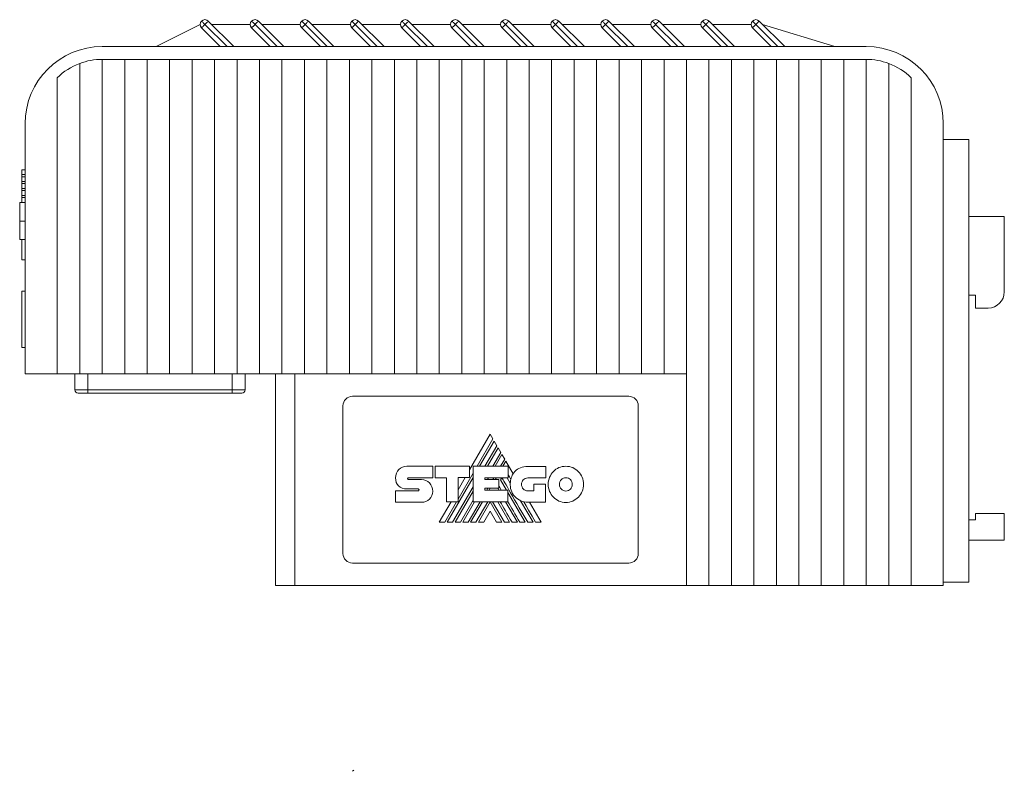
# Model space of a CAD drawing. Header units: millimetres. Extents: x 43 to 539, y 32 to 395.
# Tile 1 of 6: x 43 to 196, y 185 to 302. Entities that reach past the tile are written whole.
import ezdxf

# ---------------------------------------------------------------- set-up
doc = ezdxf.new("R2010")
doc.units = ezdxf.units.MM
doc.linetypes.add('PHANTOM', pattern=[12.7, 6.35, -1.27, 1.27, -1.27, 1.27, -1.27])
doc.layers.add('___VS___', color=7, linetype='Continuous', lineweight=15)

msp = doc.modelspace()

# ---------------------------------------------------------------- linework, layer by layer
at = {"color": 7, "linetype": 'Continuous', "lineweight": 15}
for p, q in [((64.16, 297.73), (71.01, 301.17)), ((74.14, 297.73), (71.23, 300.64)), ((71.76, 301.17), (75.2, 297.73)), ((72.29, 301.7), (76.26, 297.73)), ((72.82, 301.17), (78.81, 301.17)), ((81.94, 297.73), (79.03, 300.64)), ((79.56, 301.17), (83, 297.73)), ((80.09, 301.7), (84.06, 297.73)), ((80.62, 301.17), (86.61, 301.17)), ((89.74, 297.73), (86.83, 300.64)), ((87.36, 301.17), (90.8, 297.73)), ((87.89, 301.7), (91.86, 297.73)), ((88.42, 301.17), (94.41, 301.17)), ((97.54, 297.73), (94.63, 300.64)), ((95.16, 301.17), (98.6, 297.73)), ((95.69, 301.7), (99.66, 297.73)), ((96.22, 301.17), (102.21, 301.17)), ((105.34, 297.73), (102.43, 300.64)), ((102.96, 301.17), (106.4, 297.73)), ((103.49, 301.7), (107.46, 297.73)), ((104.02, 301.17), (110.01, 301.17)), ((113.14, 297.73), (110.23, 300.64)), ((110.76, 301.17), (114.2, 297.73)), ((111.29, 301.7), (115.26, 297.73)), ((111.82, 301.17), (117.81, 301.17)), ((120.94, 297.73), (118.03, 300.64)), ((118.56, 301.17), (122, 297.73)), ((119.09, 301.7), (123.06, 297.73)), ((119.62, 301.17), (125.61, 301.17)), ((128.74, 297.73), (125.83, 300.64)), ((126.36, 301.17), (129.8, 297.73)), ((126.89, 301.7), (130.86, 297.73)), ((127.42, 301.17), (133.41, 301.17)), ((133.63, 300.64), (134.16, 301.17)), ((136.54, 297.73), (133.63, 300.64)), ((134.16, 301.17), (134.69, 301.7)), ((134.16, 301.17), (137.6, 297.73)), ((134.69, 301.7), (138.66, 297.73)), ((135.22, 301.17), (141.21, 301.17)), ((144.34, 297.73), (141.43, 300.64)), ((141.96, 301.17), (145.4, 297.73)), ((142.49, 301.7), (146.46, 297.73)), ((143.02, 301.17), (149.01, 301.17)), ((149.23, 300.64), (149.76, 301.17)), ((152.14, 297.73), (149.23, 300.64)), ((149.76, 301.17), (153.2, 297.73)), ((150.29, 301.7), (154.26, 297.73)), ((150.82, 301.17), (156.81, 301.17)), ((157.03, 301.7), (157.56, 301.17)), ((159.94, 297.73), (157.03, 300.64)), ((157.56, 301.17), (161, 297.73)), ((158.09, 301.7), (162.06, 297.73)), ((158.62, 301.17), (169.86, 297.73)), ((174.76, 297.73), (55.76, 297.73)), ((52.26, 295.09), (52.26, 246.73)), ((55.76, 295.73), (55.76, 246.73)), ((55.76, 295.73), (59.26, 295.73)), ((59.26, 295.73), (59.26, 246.73)), ((59.26, 295.73), (62.76, 295.73)), ((62.76, 295.73), (62.76, 246.73)), ((62.76, 295.73), (66.26, 295.73)), ((66.26, 295.73), (69.76, 295.73)), ((66.26, 295.73), (66.26, 246.73)), ((69.76, 295.73), (69.76, 246.73)), ((69.76, 295.73), (73.26, 295.73)), ((73.26, 295.73), (73.26, 246.73)), ((73.26, 295.73), (76.76, 295.73)), ((76.76, 295.73), (76.76, 246.73)), ((76.76, 295.73), (80.26, 295.73)), ((80.26, 295.73), (83.76, 295.73)), ((80.26, 295.73), (80.26, 246.73)), ((83.76, 295.73), (83.76, 246.73)), ((83.76, 295.73), (87.26, 295.73)), ((87.26, 295.73), (87.26, 246.73)), ((87.26, 295.73), (90.76, 295.73)), ((90.76, 295.73), (90.76, 246.73)), ((90.76, 295.73), (94.26, 295.73)), ((94.26, 295.73), (94.26, 246.73)), ((94.26, 295.73), (97.76, 295.73)), ((97.76, 295.73), (97.76, 246.73)), ((97.76, 295.73), (101.26, 295.73)), ((101.26, 295.73), (101.26, 246.73)), ((101.26, 295.73), (104.76, 295.73)), ((104.76, 295.73), (104.76, 246.73)), ((104.76, 295.73), (108.26, 295.73)), ((108.26, 295.73), (108.26, 246.73)), ((108.26, 295.73), (111.76, 295.73)), ((111.76, 295.73), (111.76, 246.73)), ((111.76, 295.73), (115.26, 295.73)), ((115.26, 295.73), (115.26, 246.73)), ((115.26, 295.73), (118.76, 295.73)), ((118.76, 295.73), (118.76, 246.73)), ((118.76, 295.73), (122.26, 295.73)), ((122.26, 295.73), (122.26, 246.73)), ((122.26, 295.73), (125.76, 295.73)), ((125.76, 295.73), (125.76, 246.73)), ((125.76, 295.73), (129.26, 295.73)), ((129.26, 295.73), (129.26, 246.73)), ((129.26, 295.73), (132.76, 295.73)), ((132.76, 295.73), (132.76, 246.73)), ((132.76, 295.73), (136.26, 295.73)), ((136.26, 295.73), (136.26, 246.73)), ((136.26, 295.73), (139.76, 295.73)), ((139.76, 295.73), (139.76, 246.73)), ((139.76, 295.73), (143.26, 295.73)), ((143.26, 295.73), (143.26, 246.73)), ((143.26, 295.73), (146.76, 295.73)), ((146.76, 295.73), (146.76, 246.73)), ((146.76, 295.73), (150.26, 295.73)), ((150.26, 295.73), (150.26, 213.73)), ((150.26, 295.73), (153.76, 295.73)), ((153.76, 295.73), (153.76, 213.73)), ((153.76, 295.73), (157.26, 295.73)), ((157.26, 295.73), (157.26, 213.73)), ((157.26, 295.73), (160.76, 295.73)), ((160.76, 295.73), (160.76, 213.73)), ((160.76, 295.73), (164.26, 295.73)), ((164.26, 295.73), (167.76, 295.73)), ((164.26, 295.73), (164.26, 213.73)), ((167.76, 295.73), (167.76, 213.73)), ((167.76, 295.73), (171.26, 295.73)), ((171.26, 295.73), (171.26, 213.73)), ((171.26, 295.73), (174.76, 295.73)), ((174.76, 295.73), (174.76, 213.73)), ((178.26, 295.09), (178.26, 213.73)), ((48.76, 292.87), (48.76, 246.73)), ((181.76, 292.87), (181.76, 213.73)), ((43.76, 285.73), (43.76, 246.73)), ((186.76, 285.73), (186.76, 213.73)), ((190.76, 283.23), (186.76, 283.23)), ((190.76, 283.23), (190.76, 214.23)), ((43.25, 277.77), (43.25, 278.52)), ((43.25, 278.52), (43.76, 278.52)), ((43.25, 277.43), (43.25, 277.77)), ((43.25, 277.77), (43.76, 277.77)), ((43.25, 276.7), (43.25, 277.43)), ((43.25, 277.43), (43.76, 277.43)), ((43.25, 276.7), (43.76, 276.7)), ((43.25, 276.36), (43.25, 276.7)), ((43.25, 275.62), (43.25, 276.36)), ((43.25, 276.36), (43.76, 276.36)), ((43.25, 275.62), (43.76, 275.62)), ((43.25, 275.29), (43.25, 275.62)), ((43.25, 274.53), (43.25, 275.29)), ((43.25, 275.29), (43.76, 275.29)), ((43.25, 274.21), (43.25, 274.53)), ((43.25, 274.53), (43.76, 274.53)), ((42.91, 273.45), (43.25, 273.45)), ((42.91, 273.44), (43.25, 273.44)), ((42.91, 273.42), (43.76, 273.42)), ((42.91, 273.42), (43.25, 273.42)), ((43.25, 274.21), (43.76, 274.21)), ((43.25, 273.42), (43.25, 274.21)), ((42.91, 270.54), (43.76, 270.54)), ((196.26, 271.23), (190.76, 271.23)), ((196.26, 271.23), (196.26, 259.48)), ((42.91, 267.66), (43.76, 267.66)), ((43.25, 264.49), (43.25, 267.66)), ((43.25, 264.49), (43.76, 264.49)), ((43.26, 259.63), (43.76, 259.63)), ((43.26, 250.83), (43.26, 259.63)), ((191.76, 258.98), (190.76, 258.98)), ((191.76, 256.98), (191.76, 258.98)), ((193.76, 256.98), (191.76, 256.98)), ((43.26, 250.83), (43.76, 250.83)), ((48.76, 246.73), (43.76, 246.73)), ((52.26, 246.73), (48.76, 246.73)), ((51.51, 244.23), (51.51, 246.73)), ((55.76, 246.73), (52.26, 246.73)), ((53.51, 244.23), (53.51, 246.73)), ((59.26, 246.73), (55.76, 246.73)), ((62.76, 246.73), (59.26, 246.73)), ((66.26, 246.73), (62.76, 246.73)), ((69.76, 246.73), (66.26, 246.73)), ((73.26, 246.73), (69.76, 246.73)), ((76.76, 246.73), (73.26, 246.73)), ((76.01, 244.23), (76.01, 246.73)), ((80.26, 246.73), (76.76, 246.73)), ((78.01, 244.23), (78.01, 246.73)), ((83.76, 246.73), (80.26, 246.73)), ((82.76, 213.73), (82.76, 246.73)), ((87.26, 246.73), (83.76, 246.73)), ((85.76, 246.73), (85.76, 213.73)), ((90.76, 246.73), (87.26, 246.73)), ((94.26, 246.73), (90.76, 246.73)), ((97.76, 246.73), (94.26, 246.73)), ((101.26, 246.73), (97.76, 246.73)), ((104.76, 246.73), (101.26, 246.73)), ((108.26, 246.73), (104.76, 246.73)), ((111.76, 246.73), (108.26, 246.73)), ((115.26, 246.73), (111.76, 246.73)), ((118.76, 246.73), (115.26, 246.73)), ((122.26, 246.73), (118.76, 246.73)), ((125.76, 246.73), (122.26, 246.73)), ((129.26, 246.73), (125.76, 246.73)), ((132.76, 246.73), (129.26, 246.73)), ((136.26, 246.73), (132.76, 246.73)), ((139.76, 246.73), (136.26, 246.73)), ((143.26, 246.73), (139.76, 246.73)), ((146.76, 246.73), (143.26, 246.73)), ((146.76, 246.73), (146.76, 213.73)), ((51.51, 244.23), (53.51, 244.23)), ((53.51, 243.73), (53.51, 244.23)), ((53.51, 244.23), (76.01, 244.23)), ((76.01, 243.73), (76.01, 244.23)), ((76.01, 244.23), (78.01, 244.23)), ((53.51, 243.73), (52.01, 243.73)), ((76.01, 243.73), (53.51, 243.73)), ((77.51, 243.73), (76.01, 243.73)), ((137.76, 243.23), (94.76, 243.23)), ((93.26, 241.73), (93.26, 218.73)), ((139.26, 218.73), (139.26, 241.73)), ((116.19, 237.31), (112.98, 231.76)), ((114.16, 232.32), (116.62, 236.58)), ((116.81, 236.25), (114.54, 232.32)), ((116.62, 236.58), (116.19, 237.31)), ((117.23, 235.52), (116.81, 236.25)), ((115.37, 232.32), (117.23, 235.52)), ((117.41, 235.2), (115.75, 232.32)), ((117.83, 234.47), (117.41, 235.2)), ((116.59, 232.32), (117.83, 234.47)), ((118.02, 234.15), (116.97, 232.32)), ((117.82, 232.32), (118.45, 233.4)), ((118.45, 233.4), (118.02, 234.15)), ((103.21, 232.34), (107.24, 232.34)), ((107.24, 232.34), (107.24, 230.54)), ((107.64, 230.54), (107.64, 232.33)), ((107.64, 232.33), (112.98, 232.33)), ((112.98, 232.33), (112.98, 230.56)), ((113.53, 226.78), (113.53, 232.32)), ((113.53, 232.32), (118.99, 232.32)), ((118.63, 233.09), (118.18, 232.32)), ((119.75, 231.14), (118.63, 233.09)), ((118.99, 232.32), (118.99, 230.53)), ((122.04, 232.3), (124.84, 232.3)), ((124.84, 232.3), (124.84, 230.5)), ((103.44, 230.54), (107.24, 230.54)), ((103.45, 230.26), (105.49, 230.26)), ((109.37, 230.54), (107.64, 230.54)), ((109.37, 226.78), (109.37, 230.54)), ((109.49, 223.58), (113.53, 230.56)), ((111.2, 227.19), (113.53, 231.22)), ((112.98, 230.56), (111.2, 230.56)), ((111.2, 226.78), (111.2, 230.56)), ((112.29, 230.56), (111.2, 228.67)), ((115.34, 230.53), (118.99, 230.53)), ((115.34, 230.53), (115.34, 230.23)), ((115.34, 230.23), (117.51, 230.23)), ((115.76, 230.23), (115.93, 230.53)), ((116.61, 230.23), (116.78, 230.53)), ((116.98, 230.23), (117.15, 230.53)), ((117.51, 230.23), (117.51, 228.88)), ((117.82, 230.21), (118, 230.53)), ((117.82, 230.21), (118.74, 228.61)), ((118.84, 230.53), (119.32, 229.7)), ((124.84, 230.5), (122.04, 230.5)), ((104.98, 228.78), (103.21, 228.78)), ((110.33, 223.58), (113.53, 229.12)), ((115.34, 228.88), (117.51, 228.88)), ((115.34, 228.88), (115.34, 228.61)), ((115.34, 228.61), (118.96, 228.61)), ((115.67, 228.61), (115.83, 228.88)), ((116.04, 228.61), (116.2, 228.88)), ((117.36, 228.88), (117.52, 228.61)), ((118.96, 226.78), (118.96, 228.61)), ((123.01, 228.49), (123.01, 229.55)), ((123.01, 229.55), (124.78, 229.55)), ((124.78, 229.55), (124.78, 226.7)), ((101.44, 228.48), (104.98, 228.48)), ((110.71, 223.58), (113.53, 228.46)), ((111.54, 223.58), (113.53, 227.01)), ((118.96, 228.23), (121.65, 223.58)), ((122.04, 228.49), (123.01, 228.49)), ((105.49, 226.7), (101.44, 226.7)), ((110.11, 226.78), (108.26, 223.58)), ((109.11, 223.58), (110.96, 226.78)), ((109.37, 226.78), (111.2, 226.78)), ((111.92, 223.58), (113.77, 226.78)), ((112.75, 223.58), (114.61, 226.78)), ((113.14, 223.58), (114.99, 226.78)), ((113.53, 226.78), (118.96, 226.78)), ((113.97, 223.58), (115.83, 226.78)), ((114.35, 223.58), (116.18, 226.75)), ((118.01, 223.58), (116.18, 226.75)), ((118.4, 223.58), (116.54, 226.78)), ((117.37, 226.78), (119.22, 223.58)), ((118.58, 226.78), (120.43, 223.58)), ((120.91, 226.94), (122.86, 223.58)), ((124.78, 226.7), (122.06, 226.7)), ((124.12, 223.58), (122.32, 226.7)), ((116.18, 225.3), (115.18, 223.58)), ((116.18, 225.3), (117.18, 223.58)), ((191.76, 223.98), (190.76, 223.98)), ((191.76, 224.98), (191.76, 223.98)), ((196.26, 224.98), (191.76, 224.98)), ((196.26, 224.98), (196.26, 220.78)), ((196.26, 220.78), (190.76, 220.78)), ((94.76, 217.23), (137.76, 217.23)), ((85.76, 213.73), (82.76, 213.73)), ((146.76, 213.73), (85.76, 213.73)), ((150.26, 213.73), (146.76, 213.73)), ((153.76, 213.73), (150.26, 213.73)), ((157.26, 213.73), (153.76, 213.73)), ((160.76, 213.73), (157.26, 213.73)), ((164.26, 213.73), (160.76, 213.73)), ((167.76, 213.73), (164.26, 213.73)), ((171.26, 213.73), (167.76, 213.73)), ((174.76, 213.73), (171.26, 213.73)), ((178.26, 213.73), (174.76, 213.73)), ((178.26, 213.73), (181.76, 213.73)), ((181.76, 213.73), (186.76, 213.73)), ((190.76, 214.23), (186.76, 214.23))]:
    msp.add_line(p, q, dxfattribs=at)
at = {"color": 7, "linetype": 'Continuous', "lineweight": 0}
msp.add_line((94.76, 184.78), (94.94, 184.96), dxfattribs=at)
at = {"color": 7, "linetype": 'Continuous', "lineweight": 15, "flags": 128}
for points in [[(71.23, 301.7), (71.24, 301.69), (71.27, 301.66), (71.32, 301.61), (71.39, 301.54), (71.47, 301.46), (71.56, 301.37), (71.66, 301.27), (71.76, 301.17)], [(71.23, 300.64), (71.24, 300.65), (71.27, 300.68), (71.32, 300.73), (71.39, 300.79), (71.47, 300.87), (71.56, 300.96), (71.66, 301.06), (71.76, 301.17)], [(71.76, 301.17), (71.86, 301.27), (71.96, 301.37), (72.05, 301.46), (72.14, 301.54), (72.2, 301.61), (72.25, 301.66), (72.28, 301.69), (72.29, 301.7)], [(79.03, 301.7), (79.04, 301.69), (79.07, 301.66), (79.12, 301.61), (79.19, 301.54), (79.27, 301.46), (79.36, 301.37), (79.46, 301.27), (79.56, 301.17)], [(79.03, 300.64), (79.04, 300.65), (79.07, 300.68), (79.12, 300.73), (79.19, 300.79), (79.27, 300.87), (79.36, 300.96), (79.46, 301.06), (79.56, 301.17)], [(79.56, 301.17), (79.66, 301.27), (79.76, 301.37), (79.85, 301.46), (79.94, 301.54), (80, 301.61), (80.05, 301.66), (80.08, 301.69), (80.09, 301.7)], [(86.83, 301.7), (86.84, 301.69), (86.87, 301.66), (86.92, 301.61), (86.99, 301.54), (87.07, 301.46), (87.16, 301.37), (87.26, 301.27), (87.36, 301.17)], [(86.83, 300.64), (86.84, 300.65), (86.87, 300.68), (86.92, 300.73), (86.99, 300.79), (87.07, 300.87), (87.16, 300.96), (87.26, 301.06), (87.36, 301.17)], [(87.36, 301.17), (87.46, 301.27), (87.56, 301.37), (87.65, 301.46), (87.74, 301.54), (87.8, 301.61), (87.85, 301.66), (87.88, 301.69), (87.89, 301.7)], [(94.63, 301.7), (94.64, 301.69), (94.67, 301.66), (94.72, 301.61), (94.79, 301.54), (94.87, 301.46), (94.96, 301.37), (95.06, 301.27), (95.16, 301.17)], [(94.63, 300.64), (94.64, 300.65), (94.67, 300.68), (94.72, 300.73), (94.79, 300.79), (94.87, 300.87), (94.96, 300.96), (95.06, 301.06), (95.16, 301.17)], [(95.16, 301.17), (95.26, 301.27), (95.36, 301.37), (95.45, 301.46), (95.54, 301.54), (95.6, 301.61), (95.65, 301.66), (95.68, 301.69), (95.69, 301.7)], [(102.43, 301.7), (102.44, 301.69), (102.47, 301.66), (102.52, 301.61), (102.59, 301.54), (102.67, 301.46), (102.76, 301.37), (102.86, 301.27), (102.96, 301.17)], [(102.43, 300.64), (102.44, 300.65), (102.47, 300.68), (102.52, 300.73), (102.59, 300.79), (102.67, 300.87), (102.76, 300.96), (102.86, 301.06), (102.96, 301.17)], [(102.96, 301.17), (103.06, 301.27), (103.16, 301.37), (103.25, 301.46), (103.34, 301.54), (103.4, 301.61), (103.45, 301.66), (103.48, 301.69), (103.49, 301.7)], [(110.23, 301.7), (110.24, 301.69), (110.27, 301.66), (110.32, 301.61), (110.39, 301.54), (110.47, 301.46), (110.56, 301.37), (110.66, 301.27), (110.76, 301.17)], [(110.23, 300.64), (110.24, 300.65), (110.27, 300.68), (110.32, 300.73), (110.39, 300.79), (110.47, 300.87), (110.56, 300.96), (110.66, 301.06), (110.76, 301.17)], [(110.76, 301.17), (110.86, 301.27), (110.96, 301.37), (111.05, 301.46), (111.14, 301.54), (111.2, 301.61), (111.25, 301.66), (111.28, 301.69), (111.29, 301.7)], [(118.03, 301.7), (118.04, 301.69), (118.07, 301.66), (118.12, 301.61), (118.19, 301.54), (118.27, 301.46), (118.36, 301.37), (118.46, 301.27), (118.56, 301.17)], [(118.03, 300.64), (118.04, 300.65), (118.07, 300.68), (118.12, 300.73), (118.19, 300.79), (118.27, 300.87), (118.36, 300.96), (118.46, 301.06), (118.56, 301.17)], [(118.56, 301.17), (118.66, 301.27), (118.76, 301.37), (118.85, 301.46), (118.94, 301.54), (119, 301.61), (119.05, 301.66), (119.08, 301.69), (119.09, 301.7)], [(125.83, 301.7), (125.84, 301.69), (125.87, 301.66), (125.92, 301.61), (125.99, 301.54), (126.07, 301.46), (126.16, 301.37), (126.26, 301.27), (126.36, 301.17)], [(125.83, 300.64), (125.84, 300.65), (125.87, 300.68), (125.92, 300.73), (125.99, 300.79), (126.07, 300.87), (126.16, 300.96), (126.26, 301.06), (126.36, 301.17)], [(126.36, 301.17), (126.46, 301.27), (126.56, 301.37), (126.65, 301.46), (126.74, 301.54), (126.8, 301.61), (126.85, 301.66), (126.88, 301.69), (126.89, 301.7)], [(133.63, 301.7), (133.64, 301.69), (133.67, 301.66), (133.72, 301.61), (133.79, 301.54), (133.87, 301.46), (133.96, 301.37), (134.06, 301.27), (134.16, 301.17)], [(141.43, 301.7), (141.44, 301.69), (141.47, 301.66), (141.52, 301.61), (141.59, 301.54), (141.67, 301.46), (141.76, 301.37), (141.86, 301.27), (141.96, 301.17)], [(141.43, 300.64), (141.44, 300.65), (141.47, 300.68), (141.52, 300.73), (141.59, 300.79), (141.67, 300.87), (141.76, 300.96), (141.86, 301.06), (141.96, 301.17)], [(141.96, 301.17), (142.06, 301.27), (142.16, 301.37), (142.25, 301.46), (142.34, 301.54), (142.4, 301.61), (142.45, 301.66), (142.48, 301.69), (142.49, 301.7)], [(149.23, 301.7), (149.24, 301.69), (149.27, 301.66), (149.32, 301.61), (149.39, 301.54), (149.47, 301.46), (149.56, 301.37), (149.66, 301.27), (149.76, 301.17)], [(149.76, 301.17), (149.86, 301.27), (149.96, 301.37), (150.05, 301.46), (150.14, 301.54), (150.2, 301.61), (150.25, 301.66), (150.28, 301.69), (150.29, 301.7)], [(157.03, 300.64), (157.04, 300.65), (157.07, 300.68), (157.12, 300.73), (157.19, 300.79), (157.27, 300.87), (157.36, 300.96), (157.46, 301.06), (157.56, 301.17)], [(157.56, 301.17), (157.66, 301.27), (157.76, 301.37), (157.85, 301.46), (157.94, 301.54), (158, 301.61), (158.05, 301.66), (158.08, 301.69), (158.09, 301.7)], [(123.27, 223.58), (122.71, 224.55), (122.18, 225.46), (121.79, 226.13), (121.42, 226.77)]]:
    msp.add_lwpolyline(points, dxfattribs=at)
at = {"color": 7, "linetype": 'Continuous', "lineweight": 15}
for centre, radius, start, end in [((71.76, 301.17), 0.75, 135, 225), ((71.76, 301.17), 0.75, 45, 135), ((79.56, 301.17), 0.75, 135, 225), ((79.56, 301.17), 0.75, 45, 135), ((87.36, 301.17), 0.75, 135, 225), ((87.36, 301.17), 0.75, 45, 135), ((95.16, 301.17), 0.75, 135, 225), ((95.16, 301.17), 0.75, 45, 135), ((102.96, 301.17), 0.75, 135, 225), ((102.96, 301.17), 0.75, 45, 135), ((110.76, 301.17), 0.75, 135, 225), ((110.76, 301.17), 0.75, 45, 135), ((118.56, 301.17), 0.75, 135, 225), ((118.56, 301.17), 0.75, 45, 135), ((126.36, 301.17), 0.75, 135, 225), ((126.36, 301.17), 0.75, 45, 135), ((134.16, 301.17), 0.75, 135, 225), ((134.16, 301.17), 0.75, 45, 135), ((141.96, 301.17), 0.75, 135, 225), ((141.96, 301.17), 0.75, 45, 135), ((149.76, 301.17), 0.75, 135, 225), ((149.76, 301.17), 0.75, 45, 135), ((157.56, 301.17), 0.75, 135, 225), ((157.56, 301.17), 0.75, 45, 135), ((55.76, 285.73), 12, 90, 180), ((174.76, 285.73), 12, 0, 90), ((55.76, 285.73), 10, 110.4873, 134.427), ((55.76, 285.73), 10, 90, 110.4873), ((174.76, 285.73), 10, 69.5127, 90), ((174.76, 285.73), 10, 45.573, 69.5127), ((193.76, 259.48), 2.5, 270, 0), ((52.01, 244.23), 0.5, 180, 270), ((77.51, 244.23), 0.5, 270, 0), ((94.76, 241.73), 1.5, 90, 180), ((137.76, 241.73), 1.5, 0, 90), ((122.37, 229.57), 3.06, 149.0381, 166.8386), ((122.06, 229.45), 2.75, 174.6401, 270), ((94.76, 218.73), 1.5, 180, 270), ((137.76, 218.73), 1.5, 270, 0)]:
    msp.add_arc(centre, radius, start, end, dxfattribs=at)
for points in [[(42.91, 273.42), (42.91, 273.42), (42.91, 272.13), (42.91, 270.54)], [(42.91, 270.54), (42.91, 268.95), (42.91, 267.66), (42.91, 267.66)], [(101.44, 230.53), (101.44, 231.03), (101.64, 231.48), (101.96, 231.81)], [(101.96, 231.81), (102.28, 232.14), (102.72, 232.34), (103.21, 232.34)], [(120.06, 231.54), (120.52, 232.01), (121.18, 232.3), (122.04, 232.3)], [(126.03, 231.5), (126.53, 232.01), (127.21, 232.32), (127.97, 232.32)], [(127.97, 232.32), (128.73, 232.32), (129.42, 232.01), (129.91, 231.49)], [(101.91, 229.28), (101.61, 229.57), (101.44, 229.99), (101.44, 230.53)], [(103.37, 230.5), (103.35, 230.47), (103.33, 230.43), (103.33, 230.39)], [(103.33, 230.39), (103.33, 230.35), (103.34, 230.32), (103.37, 230.3)], [(103.44, 230.54), (103.41, 230.54), (103.39, 230.53), (103.37, 230.5)], [(103.37, 230.3), (103.39, 230.28), (103.42, 230.26), (103.45, 230.26)], [(105.49, 230.26), (105.98, 230.26), (106.42, 230.05), (106.74, 229.72)], [(122.03, 223.58), (119.47, 228), (118.13, 230.31), (118.01, 230.53)], [(119.4, 230.27), (119.24, 230.54), (119.1, 230.78), (118.99, 230.97)], [(119.32, 229.7), (119.33, 229.9), (119.35, 230.09), (119.4, 230.27)], [(119.75, 231.14), (119.84, 231.29), (119.95, 231.42), (120.06, 231.54)], [(121.35, 230.21), (121.18, 230.03), (121.07, 229.78), (121.07, 229.5)], [(122.04, 230.5), (121.77, 230.5), (121.53, 230.39), (121.35, 230.21)], [(125.23, 229.5), (125.23, 230.28), (125.53, 230.98), (126.03, 231.5)], [(127.27, 230.23), (127.08, 230.04), (126.97, 229.78), (126.97, 229.5)], [(127.97, 230.53), (127.69, 230.53), (127.45, 230.42), (127.27, 230.23)], [(128.68, 230.23), (128.5, 230.42), (128.25, 230.53), (127.97, 230.53)], [(128.97, 229.5), (128.97, 229.78), (128.86, 230.04), (128.68, 230.23)], [(129.91, 231.49), (130.41, 230.98), (130.72, 230.28), (130.72, 229.5)], [(103.21, 228.78), (102.7, 228.79), (102.24, 228.96), (101.91, 229.28)], [(105.06, 228.74), (105.04, 228.76), (105.01, 228.78), (104.98, 228.78)], [(104.98, 228.48), (105.02, 228.48), (105.05, 228.49), (105.07, 228.52)], [(105.11, 228.62), (105.11, 228.66), (105.09, 228.7), (105.06, 228.74)], [(105.07, 228.52), (105.09, 228.54), (105.11, 228.58), (105.11, 228.62)], [(106.74, 229.72), (107.06, 229.38), (107.26, 228.92), (107.26, 228.41)], [(117.91, 228.61), (117.74, 228.91), (117.61, 229.14), (117.51, 229.3)], [(121.07, 229.5), (121.07, 229.22), (121.18, 228.96), (121.35, 228.78)], [(121.35, 228.78), (121.53, 228.6), (121.77, 228.49), (122.04, 228.49)], [(126.03, 227.51), (125.53, 228.02), (125.23, 228.72), (125.23, 229.5)], [(126.97, 229.5), (126.97, 229.21), (127.08, 228.95), (127.27, 228.76)], [(127.27, 228.76), (127.45, 228.58), (127.69, 228.46), (127.97, 228.46)], [(127.97, 228.46), (128.25, 228.46), (128.5, 228.58), (128.68, 228.77)], [(128.68, 228.77), (128.86, 228.95), (128.97, 229.21), (128.97, 229.5)], [(130.72, 229.5), (130.72, 228.72), (130.41, 228.02), (129.92, 227.51)], [(106.75, 227.2), (106.43, 226.89), (105.99, 226.7), (105.49, 226.7)], [(107.26, 228.41), (107.26, 227.93), (107.07, 227.5), (106.75, 227.2)], [(127.97, 226.68), (127.21, 226.68), (126.53, 227), (126.03, 227.51)], [(129.92, 227.51), (129.42, 227), (128.73, 226.68), (127.97, 226.68)], [(119.6, 223.58), (118.82, 224.92), (118.21, 225.99), (117.75, 226.78)], [(120.82, 223.58), (120.08, 224.85), (119.46, 225.92), (118.96, 226.79)]]:
    msp.add_open_spline(points, degree=3, dxfattribs=at)
at = {"layer": '___VS___', "linetype": 'PHANTOM'}
for p, q in [((101.44, 228.48), (101.44, 226.7)), ((108.26, 223.58), (109.11, 223.58)), ((109.49, 223.58), (110.33, 223.58)), ((110.71, 223.58), (111.54, 223.58)), ((111.92, 223.58), (112.75, 223.58)), ((113.14, 223.58), (113.97, 223.58)), ((114.35, 223.58), (115.18, 223.58)), ((117.18, 223.58), (118.01, 223.58)), ((118.4, 223.58), (119.22, 223.58)), ((119.6, 223.58), (120.43, 223.58)), ((120.82, 223.58), (121.65, 223.58)), ((122.03, 223.58), (122.86, 223.58)), ((123.27, 223.58), (124.12, 223.58))]:
    msp.add_line(p, q, dxfattribs=at)

doc.saveas('drawing.dxf')
